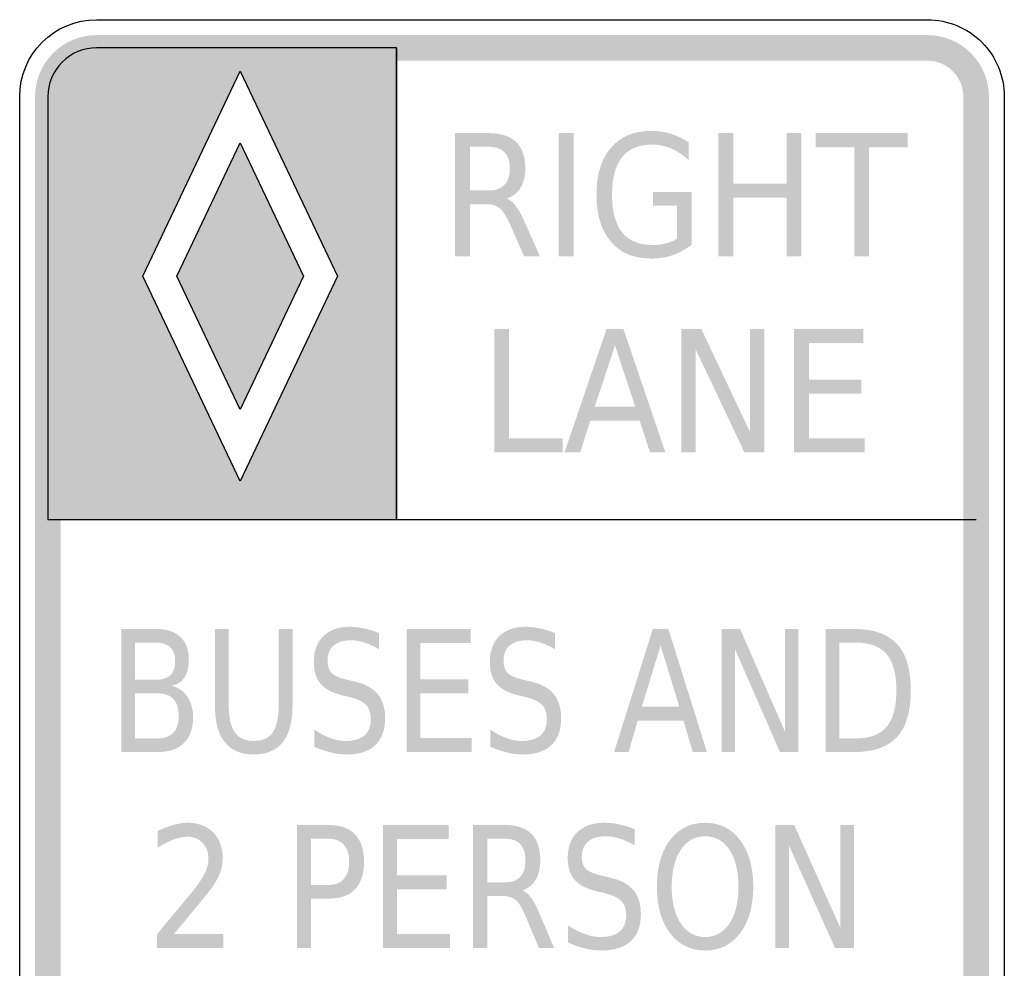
# Model space of a CAD drawing. Header units: inches. Extents: x -0.5 to 0.5, y -0.9 to 0.9.
# Tile 2 of 2: x -0.5 to 0.5, y -0.06 to 0.9. Entities that reach past the tile are written whole.
import ezdxf

# ---------------------------------------------------------------- set-up
doc = ezdxf.new("R2010")
doc.units = ezdxf.units.IN
doc.header["$MEASUREMENT"] = 0

msp = doc.modelspace()

# ---------------------------------------------------------------- hatches: boundary and pattern name
for points in [[(-0.4219, 0.888), (-0.428, 0.8877), (-0.4341, 0.8868), (-0.44, 0.8853), (-0.4458, 0.8832), (-0.4513, 0.8806), (-0.4566, 0.8775), (-0.4615, 0.8738), (-0.4661, 0.8697), (-0.4702, 0.8652), (-0.4738, 0.8602), (-0.477, 0.855), (-0.4796, 0.8494), (-0.4817, 0.8436), (-0.4832, 0.8377), (-0.4841, 0.8316), (-0.4844, 0.8255), (-0.4583, 0.8255), (-0.4582, 0.8291), (-0.4576, 0.8326), (-0.4568, 0.8361), (-0.4556, 0.8395), (-0.454, 0.8427), (-0.4522, 0.8458), (-0.4501, 0.8486), (-0.4477, 0.8513), (-0.445, 0.8537), (-0.4421, 0.8558), (-0.4391, 0.8577), (-0.4358, 0.8592), (-0.4325, 0.8604), (-0.429, 0.8613), (-0.4254, 0.8618), (-0.4219, 0.862), (-0.4219, 0.888)], [(-0.4219, 0.862), (0.4219, 0.862), (0.4219, 0.888), (-0.4219, 0.888), (-0.4219, 0.862)], [(0.4844, 0.8255), (0.4841, 0.8316), (0.4832, 0.8377), (0.4817, 0.8436), (0.4796, 0.8494), (0.477, 0.855), (0.4738, 0.8602), (0.4702, 0.8652), (0.4661, 0.8697), (0.4615, 0.8738), (0.4566, 0.8775), (0.4513, 0.8806), (0.4458, 0.8832), (0.44, 0.8853), (0.4341, 0.8868), (0.428, 0.8877), (0.4219, 0.888), (0.4219, 0.862), (0.4255, 0.8618), (0.429, 0.8613), (0.4325, 0.8604), (0.4358, 0.8592), (0.4391, 0.8577), (0.4421, 0.8558), (0.445, 0.8537), (0.4477, 0.8513), (0.4501, 0.8486), (0.4522, 0.8458), (0.454, 0.8427), (0.4556, 0.8395), (0.4568, 0.8361), (0.4576, 0.8326), (0.4582, 0.8291), (0.4583, 0.8255), (0.4844, 0.8255)], [(-0.4583, -0.8255), (-0.4583, 0.8255), (-0.4844, 0.8255), (-0.4844, -0.8255), (-0.4583, -0.8255)], [(0.4583, 0.8255), (0.4583, -0.8255), (0.4844, -0.8255), (0.4844, 0.8255), (0.4583, 0.8255)], [(0.0475, 0.7885), (0.0625, 0.7885), (0.0625, 0.6635), (0.0475, 0.6635), (0.0475, 0.7885)], [(0.2097, 0.7885), (0.2247, 0.7885), (0.2247, 0.7372), (0.279, 0.7372), (0.279, 0.7885), (0.2939, 0.7885), (0.2939, 0.6635), (0.279, 0.6635), (0.279, 0.723), (0.2247, 0.723), (0.2247, 0.6635), (0.2097, 0.6635), (0.2097, 0.7885)], [(0.3085, 0.7885), (0.402, 0.7885), (0.402, 0.7742), (0.3627, 0.7742), (0.3627, 0.6635), (0.3478, 0.6635), (0.3478, 0.7742), (0.3085, 0.7742), (0.3085, 0.7885)], [(-0.276, 0.5077), (-0.3404, 0.6432), (-0.276, 0.7787), (-0.2117, 0.6432), (-0.276, 0.5077)], [(-0.3404, 0.6432), (-0.276, 0.7787), (-0.2117, 0.6432), (-0.276, 0.5077)], [(-0.018, 0.5895), (-0.0029, 0.5895), (-0.0029, 0.4787), (0.0515, 0.4787), (0.0515, 0.4645), (-0.018, 0.4645), (-0.018, 0.5895)], [(0.1719, 0.5895), (0.1923, 0.5895), (0.2418, 0.4849), (0.2418, 0.5895), (0.2564, 0.5895), (0.2564, 0.4645), (0.236, 0.4645), (0.1865, 0.569), (0.1865, 0.4645), (0.1719, 0.4645), (0.1719, 0.5895)], [(0.2864, 0.5895), (0.3569, 0.5895), (0.3569, 0.5752), (0.3015, 0.5752), (0.3015, 0.5382), (0.3547, 0.5382), (0.3547, 0.524), (0.3015, 0.524), (0.3015, 0.4787), (0.3583, 0.4787), (0.3583, 0.4645), (0.2864, 0.4645), (0.2864, 0.5895)], [(-0.1071, 0.285), (-0.0421, 0.285), (-0.0421, 0.2707), (-0.0932, 0.2707), (-0.0932, 0.2337), (-0.0442, 0.2337), (-0.0442, 0.2195), (-0.0932, 0.2195), (-0.0932, 0.1742), (-0.0408, 0.1742), (-0.0408, 0.16), (-0.1071, 0.16), (-0.1071, 0.285)], [(0.213, 0.285), (0.2317, 0.285), (0.2774, 0.1804), (0.2774, 0.285), (0.2909, 0.285), (0.2909, 0.16), (0.2721, 0.16), (0.2265, 0.2645), (0.2265, 0.16), (0.213, 0.16), (0.213, 0.285)], [(-0.1311, 0.0859), (-0.0643, 0.0859), (-0.0643, 0.0717), (-0.1168, 0.0717), (-0.1168, 0.0347), (-0.0664, 0.0347), (-0.0664, 0.0205), (-0.1168, 0.0205), (-0.1168, -0.0248), (-0.063, -0.0248), (-0.063, -0.0391), (-0.1311, -0.0391), (-0.1311, 0.0859)], [(0.2674, 0.0859), (0.2866, 0.0859), (0.3335, -0.0186), (0.3335, 0.0859), (0.3474, 0.0859), (0.3474, -0.0391), (0.3281, -0.0391), (0.2812, 0.0655), (0.2812, -0.0391), (0.2674, -0.0391), (0.2674, 0.0859)]]:
    msp.add_hatch(color=7).paths.add_polyline_path(points)
h = msp.add_hatch(color=7)
h.paths.add_polyline_path([(-0.4714, 0.8255), (-0.4709, 0.832), (-0.4697, 0.8383), (-0.4676, 0.8444), (-0.4647, 0.8502), (-0.4612, 0.8556), (-0.4569, 0.8605), (-0.452, 0.8648), (-0.4466, 0.8684), (-0.4408, 0.8712), (-0.4347, 0.8733), (-0.4284, 0.8746), (-0.4219, 0.875), (-0.1174, 0.875), (-0.1174, 0.3961), (-0.4714, 0.3961), (-0.4714, 0.8255)])
h.paths.add_polyline_path([(-0.1771, 0.6432), (-0.276, 0.8515), (-0.375, 0.6432), (-0.276, 0.4349), (-0.1771, 0.6432)], flags=0)
h = msp.add_hatch(color=7)
edge = h.paths.add_edge_path()
edge.add_line((0.1676, 0.6813), (0.1676, 0.7149))
edge.add_line((0.1676, 0.7149), (0.1431, 0.7149))
edge.add_line((0.1431, 0.7149), (0.1431, 0.7288))
edge.add_line((0.1431, 0.7288), (0.1824, 0.7288))
edge.add_line((0.1824, 0.7288), (0.1824, 0.6751))
edge.add_spline(control_points=[(0.1824, 0.6751), (0.1766, 0.6705), (0.1702, 0.667), (0.1633, 0.6646), (0.1563, 0.6622), (0.1489, 0.6611), (0.141, 0.6611), (0.1237, 0.6611), (0.1102, 0.6668), (0.1005, 0.6782), (0.0907, 0.6896), (0.0858, 0.7055), (0.0858, 0.7259), (0.0858, 0.7463), (0.0907, 0.7622), (0.1005, 0.7736), (0.1102, 0.785), (0.1237, 0.7907), (0.141, 0.7907), (0.1482, 0.7907), (0.155, 0.7897), (0.1615, 0.7877), (0.168, 0.7857), (0.174, 0.7828), (0.1795, 0.7789)], knot_values=[0, 0, 0, 0, 1, 1, 1, 2, 2, 2, 3, 3, 3, 4, 4, 4, 5, 5, 5, 6, 6, 6, 7, 7, 7, 8, 8, 8, 8], degree=3, periodic=0)
edge.add_line((0.1795, 0.7789), (0.1795, 0.7609))
edge.add_spline(control_points=[(0.1795, 0.7609), (0.1739, 0.7662), (0.1681, 0.7701), (0.1618, 0.7728), (0.1556, 0.7755), (0.1491, 0.7768), (0.1422, 0.7768), (0.1287, 0.7768), (0.1186, 0.7726), (0.1118, 0.764), (0.105, 0.7555), (0.1016, 0.7428), (0.1016, 0.7259), (0.1016, 0.709), (0.105, 0.6963), (0.1118, 0.6878), (0.1186, 0.6792), (0.1287, 0.6749), (0.1422, 0.6749), (0.1475, 0.6749), (0.1523, 0.6755), (0.1564, 0.6765), (0.1605, 0.6775), (0.1643, 0.6791), (0.1676, 0.6813)], knot_values=[0, 0, 0, 0, 1, 1, 1, 2, 2, 2, 3, 3, 3, 4, 4, 4, 5, 5, 5, 6, 6, 6, 7, 7, 7, 8, 8, 8, 8], degree=3, periodic=0)
h = msp.add_hatch(color=7)
edge = h.paths.add_edge_path()
edge.add_spline(control_points=[(-0.0054, 0.7221), (-0.0022, 0.7209), (0.001, 0.7182), (0.004, 0.7142), (0.007, 0.7102), (0.01, 0.7047), (0.0131, 0.6976)], knot_values=[0, 0, 0, 0, 1, 1, 1, 2, 2, 2, 2], degree=3, periodic=0)
edge.add_line((0.0131, 0.6976), (0.0283, 0.6635))
edge.add_line((0.0283, 0.6635), (0.0122, 0.6635))
edge.add_line((0.0122, 0.6635), (-0.0019, 0.6955))
edge.add_spline(control_points=[(-0.0019, 0.6955), (-0.0056, 0.7039), (-0.0091, 0.7095), (-0.0125, 0.7122), (-0.0159, 0.7149), (-0.0206, 0.7163), (-0.0265, 0.7163)], knot_values=[0, 0, 0, 0, 1, 1, 1, 2, 2, 2, 2], degree=3, periodic=0)
edge.add_line((-0.0265, 0.7163), (-0.0428, 0.7163))
edge.add_line((-0.0428, 0.7163), (-0.0428, 0.6635))
edge.add_line((-0.0428, 0.6635), (-0.0578, 0.6635))
edge.add_line((-0.0578, 0.6635), (-0.0578, 0.7885))
edge.add_line((-0.0578, 0.7885), (-0.0241, 0.7885))
edge.add_spline(control_points=[(-0.0241, 0.7885), (-0.0114, 0.7885), (-0.002, 0.7855), (0.0042, 0.7795), (0.0104, 0.7735), (0.0135, 0.7645), (0.0135, 0.7525), (0.0135, 0.7446), (0.0119, 0.7381), (0.0087, 0.7329), (0.0055, 0.7277), (0.0008, 0.7241), (-0.0054, 0.7221)], knot_values=[0, 0, 0, 0, 1, 1, 1, 2, 2, 2, 3, 3, 3, 4, 4, 4, 4], degree=3, periodic=0)
edge = h.paths.add_edge_path(flags=0)
edge.add_line((-0.0428, 0.7746), (-0.0428, 0.7302))
edge.add_line((-0.0428, 0.7302), (-0.0241, 0.7302))
edge.add_spline(control_points=[(-0.0241, 0.7302), (-0.0168, 0.7302), (-0.0114, 0.7321), (-0.0077, 0.7359), (-0.004, 0.7396), (-0.0022, 0.7452), (-0.0022, 0.7525), (-0.0022, 0.7598), (-0.004, 0.7653), (-0.0077, 0.769), (-0.0114, 0.7727), (-0.0168, 0.7746), (-0.0241, 0.7746)], knot_values=[0, 0, 0, 0, 1, 1, 1, 2, 2, 2, 3, 3, 3, 4, 4, 4, 4], degree=3, periodic=0)
edge.add_line((-0.0241, 0.7746), (-0.0428, 0.7746))
h = msp.add_hatch(color=7)
h.paths.add_polyline_path([(0.096, 0.5895), (0.1132, 0.5895), (0.1557, 0.4645), (0.14, 0.4645), (0.1298, 0.4965), (0.0795, 0.4965), (0.0693, 0.4645), (0.0534, 0.4645), (0.096, 0.5895)])
h.paths.add_polyline_path([(0.1046, 0.5728), (0.084, 0.5106), (0.1252, 0.5106), (0.1046, 0.5728)], flags=0)
h = msp.add_hatch(color=7)
edge = h.paths.add_edge_path()
edge.add_line((-0.3969, 0.285), (-0.3613, 0.285))
edge.add_spline(control_points=[(-0.3613, 0.285), (-0.3507, 0.285), (-0.3425, 0.2823), (-0.3368, 0.2769), (-0.3311, 0.2716), (-0.3282, 0.2639), (-0.3282, 0.2541), (-0.3282, 0.2464), (-0.3296, 0.2403), (-0.3326, 0.2358), (-0.3355, 0.2313), (-0.3398, 0.2285), (-0.3456, 0.2273)], knot_values=[0, 0, 0, 0, 1, 1, 1, 2, 2, 2, 3, 3, 3, 4, 4, 4, 4], degree=3, periodic=0)
edge.add_spline(control_points=[(-0.3456, 0.2273), (-0.3387, 0.2256), (-0.3333, 0.2218), (-0.3296, 0.2162), (-0.3258, 0.2105), (-0.3239, 0.2034), (-0.3239, 0.1949), (-0.3239, 0.1838), (-0.327, 0.1752), (-0.3333, 0.1691), (-0.3395, 0.163), (-0.3484, 0.16), (-0.36, 0.16)], knot_values=[0, 0, 0, 0, 1, 1, 1, 2, 2, 2, 3, 3, 3, 4, 4, 4, 4], degree=3, periodic=0)
edge.add_line((-0.36, 0.16), (-0.3969, 0.16))
edge.add_line((-0.3969, 0.16), (-0.3969, 0.285))
edge = h.paths.add_edge_path(flags=0)
edge.add_line((-0.3829, 0.2196), (-0.3829, 0.1738))
edge.add_line((-0.3829, 0.1738), (-0.3607, 0.1738))
edge.add_spline(control_points=[(-0.3607, 0.1738), (-0.3531, 0.1738), (-0.3476, 0.1757), (-0.344, 0.1795), (-0.3404, 0.1833), (-0.3386, 0.189), (-0.3386, 0.1968), (-0.3386, 0.2046), (-0.3404, 0.2104), (-0.344, 0.2141), (-0.3476, 0.2178), (-0.3531, 0.2196), (-0.3607, 0.2196)], knot_values=[0, 0, 0, 0, 1, 1, 1, 2, 2, 2, 3, 3, 3, 4, 4, 4, 4], degree=3, periodic=0)
edge.add_line((-0.3607, 0.2196), (-0.3829, 0.2196))
edge = h.paths.add_edge_path(flags=0)
edge.add_line((-0.3829, 0.2711), (-0.3829, 0.2334))
edge.add_line((-0.3829, 0.2334), (-0.3623, 0.2334))
edge.add_spline(control_points=[(-0.3623, 0.2334), (-0.3555, 0.2334), (-0.3505, 0.2349), (-0.3471, 0.238), (-0.3438, 0.2411), (-0.3421, 0.2459), (-0.3421, 0.2522), (-0.3421, 0.2585), (-0.3438, 0.2632), (-0.3471, 0.2664), (-0.3505, 0.2695), (-0.3555, 0.2711), (-0.3623, 0.2711)], knot_values=[0, 0, 0, 0, 1, 1, 1, 2, 2, 2, 3, 3, 3, 4, 4, 4, 4], degree=3, periodic=0)
edge.add_line((-0.3623, 0.2711), (-0.3829, 0.2711))
h = msp.add_hatch(color=7)
edge = h.paths.add_edge_path()
edge.add_line((-0.3017, 0.285), (-0.2877, 0.285))
edge.add_line((-0.2877, 0.285), (-0.2877, 0.209))
edge.add_spline(control_points=[(-0.2877, 0.209), (-0.2877, 0.1956), (-0.2857, 0.186), (-0.2816, 0.1801), (-0.2776, 0.1742), (-0.2712, 0.1713), (-0.2622, 0.1713), (-0.2533, 0.1713), (-0.2468, 0.1742), (-0.2429, 0.1801), (-0.2389, 0.186), (-0.2369, 0.1956), (-0.2369, 0.209)], knot_values=[0, 0, 0, 0, 1, 1, 1, 2, 2, 2, 3, 3, 3, 4, 4, 4, 4], degree=3, periodic=0)
edge.add_line((-0.2369, 0.209), (-0.2369, 0.285))
edge.add_line((-0.2369, 0.285), (-0.2229, 0.285))
edge.add_line((-0.2229, 0.285), (-0.2229, 0.2069))
edge.add_spline(control_points=[(-0.2229, 0.2069), (-0.2229, 0.1906), (-0.2262, 0.1783), (-0.2328, 0.17), (-0.2395, 0.1617), (-0.2493, 0.1575), (-0.2622, 0.1575), (-0.2753, 0.1575), (-0.2851, 0.1617), (-0.2917, 0.17), (-0.2984, 0.1783), (-0.3017, 0.1906), (-0.3017, 0.2069)], knot_values=[0, 0, 0, 0, 1, 1, 1, 2, 2, 2, 3, 3, 3, 4, 4, 4, 4], degree=3, periodic=0)
edge.add_line((-0.3017, 0.2069), (-0.3017, 0.285))
h = msp.add_hatch(color=7)
edge = h.paths.add_edge_path()
edge.add_line((-0.1351, 0.2808), (-0.1351, 0.2644))
edge.add_spline(control_points=[(-0.1351, 0.2644), (-0.1403, 0.2674), (-0.1453, 0.2697), (-0.15, 0.2712), (-0.1547, 0.2727), (-0.1592, 0.2735), (-0.1636, 0.2735), (-0.1712, 0.2735), (-0.177, 0.2717), (-0.1812, 0.2681), (-0.1853, 0.2645), (-0.1873, 0.2595), (-0.1873, 0.2529), (-0.1873, 0.2474), (-0.186, 0.2432), (-0.1832, 0.2404), (-0.1805, 0.2375), (-0.1753, 0.2353), (-0.1676, 0.2335)], knot_values=[0, 0, 0, 0, 1, 1, 1, 2, 2, 2, 3, 3, 3, 4, 4, 4, 5, 5, 5, 6, 6, 6, 6], degree=3, periodic=0)
edge.add_line((-0.1676, 0.2335), (-0.1593, 0.2315))
edge.add_spline(control_points=[(-0.1593, 0.2315), (-0.1489, 0.2291), (-0.1412, 0.2248), (-0.1363, 0.2188), (-0.1313, 0.2127), (-0.1289, 0.2046), (-0.1289, 0.1944), (-0.1289, 0.1823), (-0.1322, 0.1732), (-0.1389, 0.1669), (-0.1455, 0.1606), (-0.1553, 0.1575), (-0.1682, 0.1575), (-0.1731, 0.1575), (-0.1783, 0.1582), (-0.1838, 0.1595), (-0.1893, 0.1609), (-0.195, 0.1629), (-0.2009, 0.1655)], knot_values=[0, 0, 0, 0, 1, 1, 1, 2, 2, 2, 3, 3, 3, 4, 4, 4, 5, 5, 5, 6, 6, 6, 6], degree=3, periodic=0)
edge.add_line((-0.2009, 0.1655), (-0.2009, 0.1829))
edge.add_spline(control_points=[(-0.2009, 0.1829), (-0.1952, 0.179), (-0.1897, 0.1761), (-0.1843, 0.1742), (-0.1788, 0.1722), (-0.1735, 0.1713), (-0.1682, 0.1713), (-0.1603, 0.1713), (-0.1542, 0.1732), (-0.1499, 0.1769), (-0.1455, 0.1807), (-0.1434, 0.1862), (-0.1434, 0.1932), (-0.1434, 0.1993), (-0.1449, 0.2041), (-0.148, 0.2076), (-0.1511, 0.211), (-0.1562, 0.2136), (-0.1633, 0.2154)], knot_values=[0, 0, 0, 0, 1, 1, 1, 2, 2, 2, 3, 3, 3, 4, 4, 4, 5, 5, 5, 6, 6, 6, 6], degree=3, periodic=0)
edge.add_line((-0.1633, 0.2154), (-0.1718, 0.2174))
edge.add_spline(control_points=[(-0.1718, 0.2174), (-0.1822, 0.2199), (-0.1897, 0.2238), (-0.1943, 0.2292), (-0.1989, 0.2345), (-0.2013, 0.242), (-0.2013, 0.2515), (-0.2013, 0.2626), (-0.1981, 0.2713), (-0.1916, 0.2777), (-0.1852, 0.284), (-0.1764, 0.2872), (-0.1652, 0.2872), (-0.1603, 0.2872), (-0.1554, 0.2867), (-0.1504, 0.2856), (-0.1454, 0.2846), (-0.1403, 0.283), (-0.1351, 0.2808)], knot_values=[0, 0, 0, 0, 1, 1, 1, 2, 2, 2, 3, 3, 3, 4, 4, 4, 5, 5, 5, 6, 6, 6, 6], degree=3, periodic=0)
h = msp.add_hatch(color=7)
edge = h.paths.add_edge_path()
edge.add_line((0.0437, 0.2808), (0.0437, 0.2644))
edge.add_spline(control_points=[(0.0437, 0.2644), (0.0384, 0.2674), (0.0335, 0.2697), (0.0288, 0.2712), (0.0241, 0.2727), (0.0195, 0.2735), (0.0152, 0.2735), (0.0076, 0.2735), (0.0017, 0.2717), (-0.0024, 0.2681), (-0.0065, 0.2645), (-0.0085, 0.2595), (-0.0085, 0.2529), (-0.0085, 0.2474), (-0.0072, 0.2432), (-0.0044, 0.2404), (-0.0017, 0.2375), (0.0035, 0.2353), (0.0111, 0.2335)], knot_values=[0, 0, 0, 0, 1, 1, 1, 2, 2, 2, 3, 3, 3, 4, 4, 4, 5, 5, 5, 6, 6, 6, 6], degree=3, periodic=0)
edge.add_line((0.0111, 0.2335), (0.0195, 0.2315))
edge.add_spline(control_points=[(0.0195, 0.2315), (0.0299, 0.2291), (0.0376, 0.2248), (0.0425, 0.2188), (0.0474, 0.2127), (0.0499, 0.2046), (0.0499, 0.1944), (0.0499, 0.1823), (0.0466, 0.1732), (0.0399, 0.1669), (0.0332, 0.1606), (0.0234, 0.1575), (0.0105, 0.1575), (0.0056, 0.1575), (0.0004, 0.1582), (-0.0051, 0.1595), (-0.0105, 0.1609), (-0.0162, 0.1629), (-0.0221, 0.1655)], knot_values=[0, 0, 0, 0, 1, 1, 1, 2, 2, 2, 3, 3, 3, 4, 4, 4, 5, 5, 5, 6, 6, 6, 6], degree=3, periodic=0)
edge.add_line((-0.0221, 0.1655), (-0.0221, 0.1829))
edge.add_spline(control_points=[(-0.0221, 0.1829), (-0.0164, 0.179), (-0.0109, 0.1761), (-0.0055, 0.1742), (-0.0001, 0.1722), (0.0053, 0.1713), (0.0105, 0.1713), (0.0184, 0.1713), (0.0246, 0.1732), (0.0289, 0.1769), (0.0333, 0.1807), (0.0354, 0.1862), (0.0354, 0.1932), (0.0354, 0.1993), (0.0339, 0.2041), (0.0308, 0.2076), (0.0276, 0.211), (0.0225, 0.2136), (0.0154, 0.2154)], knot_values=[0, 0, 0, 0, 1, 1, 1, 2, 2, 2, 3, 3, 3, 4, 4, 4, 5, 5, 5, 6, 6, 6, 6], degree=3, periodic=0)
edge.add_line((0.0154, 0.2154), (0.007, 0.2174))
edge.add_spline(control_points=[(0.007, 0.2174), (-0.0034, 0.2199), (-0.0109, 0.2238), (-0.0156, 0.2292), (-0.0202, 0.2345), (-0.0225, 0.242), (-0.0225, 0.2515), (-0.0225, 0.2626), (-0.0193, 0.2713), (-0.0129, 0.2777), (-0.0065, 0.284), (0.0024, 0.2872), (0.0136, 0.2872), (0.0184, 0.2872), (0.0234, 0.2867), (0.0284, 0.2856), (0.0334, 0.2846), (0.0385, 0.283), (0.0437, 0.2808)], knot_values=[0, 0, 0, 0, 1, 1, 1, 2, 2, 2, 3, 3, 3, 4, 4, 4, 5, 5, 5, 6, 6, 6, 6], degree=3, periodic=0)
h = msp.add_hatch(color=7)
h.paths.add_polyline_path([(0.143, 0.285), (0.1588, 0.285), (0.198, 0.16), (0.1836, 0.16), (0.1741, 0.192), (0.1277, 0.192), (0.1184, 0.16), (0.1037, 0.16), (0.143, 0.285)])
h.paths.add_polyline_path([(0.1509, 0.2683), (0.1319, 0.2061), (0.1699, 0.2061), (0.1509, 0.2683)], flags=0)
h = msp.add_hatch(color=7)
edge = h.paths.add_edge_path()
edge.add_line((0.3185, 0.285), (0.3471, 0.285))
edge.add_spline(control_points=[(0.3471, 0.285), (0.3671, 0.285), (0.3817, 0.2799), (0.391, 0.2698), (0.4003, 0.2598), (0.405, 0.244), (0.405, 0.2226), (0.405, 0.201), (0.4003, 0.1852), (0.3909, 0.1751), (0.3816, 0.165), (0.367, 0.16), (0.3471, 0.16)], knot_values=[0, 0, 0, 0, 1, 1, 1, 2, 2, 2, 3, 3, 3, 4, 4, 4, 4], degree=3, periodic=0)
edge.add_line((0.3471, 0.16), (0.3185, 0.16))
edge.add_line((0.3185, 0.16), (0.3185, 0.285))
edge = h.paths.add_edge_path(flags=0)
edge.add_line((0.3325, 0.2711), (0.3325, 0.1738))
edge.add_line((0.3325, 0.1738), (0.3492, 0.1738))
edge.add_spline(control_points=[(0.3492, 0.1738), (0.3634, 0.1738), (0.3738, 0.1778), (0.3805, 0.1856), (0.3871, 0.1934), (0.3904, 0.2057), (0.3904, 0.2226), (0.3904, 0.2393), (0.3871, 0.2516), (0.3805, 0.2594), (0.3738, 0.2672), (0.3634, 0.2711), (0.3492, 0.2711)], knot_values=[0, 0, 0, 0, 1, 1, 1, 2, 2, 2, 3, 3, 3, 4, 4, 4, 4], degree=3, periodic=0)
edge.add_line((0.3492, 0.2711), (0.3325, 0.2711))
h = msp.add_hatch(color=7)
edge = h.paths.add_edge_path()
edge.add_line((-0.3432, -0.0248), (-0.2933, -0.0248))
edge.add_line((-0.2933, -0.0248), (-0.2933, -0.0391))
edge.add_line((-0.2933, -0.0391), (-0.3604, -0.0391))
edge.add_line((-0.3604, -0.0391), (-0.3604, -0.0248))
edge.add_spline(control_points=[(-0.3604, -0.0248), (-0.355, -0.0182), (-0.3476, -0.0093), (-0.3382, 0.0019), (-0.3288, 0.0131), (-0.3229, 0.0203), (-0.3205, 0.0236), (-0.316, 0.0296), (-0.3128, 0.0348), (-0.311, 0.039), (-0.3092, 0.0432), (-0.3083, 0.0474), (-0.3083, 0.0514), (-0.3083, 0.0581), (-0.3102, 0.0635), (-0.3142, 0.0677), (-0.3181, 0.0719), (-0.3232, 0.074), (-0.3296, 0.074), (-0.334, 0.074), (-0.3388, 0.073), (-0.3437, 0.0712), (-0.3487, 0.0693), (-0.354, 0.0666), (-0.3597, 0.0628)], knot_values=[0, 0, 0, 0, 1, 1, 1, 2, 2, 2, 3, 3, 3, 4, 4, 4, 5, 5, 5, 6, 6, 6, 7, 7, 7, 8, 8, 8, 8], degree=3, periodic=0)
edge.add_line((-0.3597, 0.0628), (-0.3597, 0.0799))
edge.add_spline(control_points=[(-0.3597, 0.0799), (-0.3539, 0.0826), (-0.3486, 0.0847), (-0.3435, 0.0861), (-0.3385, 0.0875), (-0.334, 0.0882), (-0.3298, 0.0882), (-0.3188, 0.0882), (-0.3101, 0.085), (-0.3036, 0.0785), (-0.2971, 0.072), (-0.2939, 0.0633), (-0.2939, 0.0525), (-0.2939, 0.0474), (-0.2947, 0.0425), (-0.2963, 0.0379), (-0.2979, 0.0333), (-0.3009, 0.0279), (-0.3052, 0.0216)], knot_values=[0, 0, 0, 0, 1, 1, 1, 2, 2, 2, 3, 3, 3, 4, 4, 4, 5, 5, 5, 6, 6, 6, 6], degree=3, periodic=0)
edge.add_spline(control_points=[(-0.3052, 0.0216), (-0.3064, 0.02), (-0.3102, 0.0153), (-0.3165, 0.0076), (-0.3228, -0.0001), (-0.3317, -0.0109), (-0.3432, -0.0248)], knot_values=[0, 0, 0, 0, 1, 1, 1, 2, 2, 2, 2], degree=3, periodic=0)
h = msp.add_hatch(color=7)
edge = h.paths.add_edge_path()
edge.add_line((-0.2185, 0.0859), (-0.1863, 0.0859))
edge.add_spline(control_points=[(-0.1863, 0.0859), (-0.1744, 0.0859), (-0.1655, 0.0828), (-0.1594, 0.0764), (-0.1534, 0.0701), (-0.1503, 0.0608), (-0.1503, 0.0486), (-0.1503, 0.0363), (-0.1534, 0.0269), (-0.1594, 0.0206), (-0.1655, 0.0143), (-0.1744, 0.0112), (-0.1863, 0.0112)], knot_values=[0, 0, 0, 0, 1, 1, 1, 2, 2, 2, 3, 3, 3, 4, 4, 4, 4], degree=3, periodic=0)
edge.add_line((-0.1863, 0.0112), (-0.2042, 0.0112))
edge.add_line((-0.2042, 0.0112), (-0.2042, -0.0391))
edge.add_line((-0.2042, -0.0391), (-0.2185, -0.0391))
edge.add_line((-0.2185, -0.0391), (-0.2185, 0.0859))
edge = h.paths.add_edge_path(flags=0)
edge.add_line((-0.2042, 0.072), (-0.2042, 0.0251))
edge.add_line((-0.2042, 0.0251), (-0.1863, 0.0251))
edge.add_spline(control_points=[(-0.1863, 0.0251), (-0.1796, 0.0251), (-0.1745, 0.0271), (-0.1708, 0.0312), (-0.1672, 0.0352), (-0.1654, 0.0411), (-0.1654, 0.0486), (-0.1654, 0.0561), (-0.1672, 0.0618), (-0.1708, 0.0659), (-0.1745, 0.07), (-0.1796, 0.072), (-0.1863, 0.072)], knot_values=[0, 0, 0, 0, 1, 1, 1, 2, 2, 2, 3, 3, 3, 4, 4, 4, 4], degree=3, periodic=0)
edge.add_line((-0.1863, 0.072), (-0.2042, 0.072))
h = msp.add_hatch(color=7)
edge = h.paths.add_edge_path()
edge.add_spline(control_points=[(0.0106, 0.0195), (0.0137, 0.0183), (0.0167, 0.0157), (0.0196, 0.0117), (0.0225, 0.0076), (0.0254, 0.0021), (0.0283, -0.0049)], knot_values=[0, 0, 0, 0, 1, 1, 1, 2, 2, 2, 2], degree=3, periodic=0)
edge.add_line((0.0283, -0.0049), (0.0429, -0.0391))
edge.add_line((0.0429, -0.0391), (0.0274, -0.0391))
edge.add_line((0.0274, -0.0391), (0.0139, -0.007))
edge.add_spline(control_points=[(0.0139, -0.007), (0.0104, 0.0014), (0.0071, 0.0069), (0.0038, 0.0097), (0.0005, 0.0124), (-0.004, 0.0138), (-0.0096, 0.0138)], knot_values=[0, 0, 0, 0, 1, 1, 1, 2, 2, 2, 2], degree=3, periodic=0)
edge.add_line((-0.0096, 0.0138), (-0.0252, 0.0138))
edge.add_line((-0.0252, 0.0138), (-0.0252, -0.0391))
edge.add_line((-0.0252, -0.0391), (-0.0395, -0.0391))
edge.add_line((-0.0395, -0.0391), (-0.0395, 0.0859))
edge.add_line((-0.0395, 0.0859), (-0.0073, 0.0859))
edge.add_spline(control_points=[(-0.0073, 0.0859), (0.0049, 0.0859), (0.0139, 0.0829), (0.0198, 0.077), (0.0257, 0.071), (0.0287, 0.062), (0.0287, 0.0499), (0.0287, 0.0421), (0.0272, 0.0355), (0.0241, 0.0303), (0.021, 0.0251), (0.0165, 0.0215), (0.0106, 0.0195)], knot_values=[0, 0, 0, 0, 1, 1, 1, 2, 2, 2, 3, 3, 3, 4, 4, 4, 4], degree=3, periodic=0)
edge = h.paths.add_edge_path(flags=0)
edge.add_line((-0.0252, 0.072), (-0.0252, 0.0277))
edge.add_line((-0.0252, 0.0277), (-0.0073, 0.0277))
edge.add_spline(control_points=[(-0.0073, 0.0277), (-0.0003, 0.0277), (0.0049, 0.0295), (0.0084, 0.0333), (0.0119, 0.0371), (0.0137, 0.0426), (0.0137, 0.0499), (0.0137, 0.0572), (0.0119, 0.0627), (0.0084, 0.0665), (0.0049, 0.0702), (-0.0003, 0.072), (-0.0073, 0.072)], knot_values=[0, 0, 0, 0, 1, 1, 1, 2, 2, 2, 3, 3, 3, 4, 4, 4, 4], degree=3, periodic=0)
edge.add_line((-0.0073, 0.072), (-0.0252, 0.072))
h = msp.add_hatch(color=7)
edge = h.paths.add_edge_path()
edge.add_line((0.1245, 0.0818), (0.1245, 0.0653))
edge.add_spline(control_points=[(0.1245, 0.0653), (0.1191, 0.0684), (0.114, 0.0707), (0.1092, 0.0722), (0.1044, 0.0737), (0.0997, 0.0745), (0.0953, 0.0745), (0.0875, 0.0745), (0.0814, 0.0727), (0.0772, 0.0691), (0.073, 0.0655), (0.0709, 0.0604), (0.0709, 0.0539), (0.0709, 0.0483), (0.0723, 0.0442), (0.0751, 0.0413), (0.0779, 0.0385), (0.0832, 0.0363), (0.0911, 0.0345)], knot_values=[0, 0, 0, 0, 1, 1, 1, 2, 2, 2, 3, 3, 3, 4, 4, 4, 5, 5, 5, 6, 6, 6, 6], degree=3, periodic=0)
edge.add_line((0.0911, 0.0345), (0.0997, 0.0324))
edge.add_spline(control_points=[(0.0997, 0.0324), (0.1104, 0.03), (0.1183, 0.0258), (0.1233, 0.0197), (0.1284, 0.0137), (0.1309, 0.0056), (0.1309, -0.0046), (0.1309, -0.0167), (0.1275, -0.0259), (0.1206, -0.0321), (0.1138, -0.0384), (0.1037, -0.0415), (0.0905, -0.0415), (0.0854, -0.0415), (0.0801, -0.0408), (0.0745, -0.0395), (0.0688, -0.0382), (0.063, -0.0362), (0.0569, -0.0335)], knot_values=[0, 0, 0, 0, 1, 1, 1, 2, 2, 2, 3, 3, 3, 4, 4, 4, 5, 5, 5, 6, 6, 6, 6], degree=3, periodic=0)
edge.add_line((0.0569, -0.0335), (0.0569, -0.0161))
edge.add_spline(control_points=[(0.0569, -0.0161), (0.0628, -0.02), (0.0685, -0.0229), (0.074, -0.0248), (0.0796, -0.0268), (0.0851, -0.0278), (0.0905, -0.0278), (0.0986, -0.0278), (0.1049, -0.0259), (0.1094, -0.0221), (0.1138, -0.0183), (0.116, -0.0129), (0.116, -0.0058), (0.116, 0.0003), (0.1144, 0.0051), (0.1112, 0.0086), (0.108, 0.012), (0.1028, 0.0146), (0.0955, 0.0164)], knot_values=[0, 0, 0, 0, 1, 1, 1, 2, 2, 2, 3, 3, 3, 4, 4, 4, 5, 5, 5, 6, 6, 6, 6], degree=3, periodic=0)
edge.add_line((0.0955, 0.0164), (0.0869, 0.0184))
edge.add_spline(control_points=[(0.0869, 0.0184), (0.0761, 0.0209), (0.0684, 0.0248), (0.0637, 0.0302), (0.0589, 0.0355), (0.0566, 0.043), (0.0566, 0.0525), (0.0566, 0.0636), (0.0598, 0.0723), (0.0664, 0.0786), (0.073, 0.085), (0.0821, 0.0882), (0.0936, 0.0882), (0.0986, 0.0882), (0.1037, 0.0877), (0.1088, 0.0866), (0.1139, 0.0855), (0.1192, 0.0839), (0.1245, 0.0818)], knot_values=[0, 0, 0, 0, 1, 1, 1, 2, 2, 2, 3, 3, 3, 4, 4, 4, 5, 5, 5, 6, 6, 6, 6], degree=3, periodic=0)
h = msp.add_hatch(color=7)
edge = h.paths.add_edge_path()
edge.add_spline(control_points=[(0.1962, 0.0882), (0.211, 0.0882), (0.2229, 0.0823), (0.2317, 0.0706), (0.2406, 0.0588), (0.245, 0.0431), (0.245, 0.0233), (0.245, 0.0036), (0.2406, -0.0121), (0.2317, -0.0239), (0.2229, -0.0356), (0.211, -0.0415), (0.1962, -0.0415), (0.1813, -0.0415), (0.1694, -0.0356), (0.1605, -0.0239), (0.1517, -0.0122), (0.1472, 0.0035), (0.1472, 0.0233), (0.1472, 0.0431), (0.1517, 0.0588), (0.1605, 0.0706), (0.1694, 0.0823), (0.1813, 0.0882), (0.1962, 0.0882)], knot_values=[0, 0, 0, 0, 1, 1, 1, 2, 2, 2, 3, 3, 3, 4, 4, 4, 5, 5, 5, 6, 6, 6, 7, 7, 7, 8, 8, 8, 8], degree=3, periodic=0)
edge = h.paths.add_edge_path(flags=0)
edge.add_spline(control_points=[(0.1962, 0.0745), (0.1858, 0.0745), (0.1775, 0.0699), (0.1714, 0.0607), (0.1653, 0.0516), (0.1622, 0.0391), (0.1622, 0.0233), (0.1622, 0.0076), (0.1653, -0.0049), (0.1714, -0.014), (0.1775, -0.0232), (0.1858, -0.0278), (0.1962, -0.0278), (0.2065, -0.0278), (0.2148, -0.0232), (0.2209, -0.014), (0.2269, -0.0049), (0.23, 0.0076), (0.23, 0.0233), (0.23, 0.0391), (0.2269, 0.0516), (0.2209, 0.0607), (0.2148, 0.0699), (0.2065, 0.0745), (0.1962, 0.0745)], knot_values=[0, 0, 0, 0, 1, 1, 1, 2, 2, 2, 3, 3, 3, 4, 4, 4, 5, 5, 5, 6, 6, 6, 7, 7, 7, 8, 8, 8, 8], degree=3, periodic=0)

# ---------------------------------------------------------------- linework, layer by layer
at = {"color": 7}
for p, q in [((-0.1174, 0.875), (-0.1174, 0.3961)), ((-0.375, 0.6432), (-0.276, 0.8515)), ((-0.276, 0.8515), (-0.1771, 0.6432)), ((-0.3404, 0.6432), (-0.276, 0.7787)), ((-0.276, 0.7787), (-0.2117, 0.6432)), ((-0.276, 0.4349), (-0.375, 0.6432)), ((-0.276, 0.5077), (-0.3404, 0.6432)), ((-0.1771, 0.6432), (-0.276, 0.4349)), ((-0.2117, 0.6432), (-0.276, 0.5077)), ((-0.4714, 0.3961), (0.4714, 0.3961))]:
    msp.add_line(p, q, dxfattribs=at)
for points in [[(-0.4219, 0.9036), (0.4219, 0.9036)], [(-0.4714, 0.8255), (-0.4714, 0.3961), (-0.1174, 0.3961), (-0.1174, 0.875)], [(-0.1174, 0.875), (-0.4219, 0.875)], [(-0.5, -0.8255), (-0.5, 0.8255)], [(0.5, 0.8255), (0.5, -0.8255)]]:
    msp.add_lwpolyline(points, dxfattribs=at)
for points in [[(-0.375, 0.6432), (-0.276, 0.8515), (-0.1771, 0.6432), (-0.276, 0.4349), (-0.375, 0.6432)], [(-0.3404, 0.6432), (-0.276, 0.7787), (-0.2117, 0.6432), (-0.276, 0.5077), (-0.3404, 0.6432)]]:
    msp.add_lwpolyline(points, close=True, dxfattribs=at)
msp.add_open_spline([(-0.5, 0.8255), (-0.5, 0.8687), (-0.465, 0.9036), (-0.4219, 0.9036)], degree=3, dxfattribs=at)
for points in [[(0.4219, 0.9036), (0.4426, 0.9036), (0.4625, 0.8954), (0.4771, 0.8807), (0.4918, 0.8661), (0.5, 0.8462), (0.5, 0.8255)], [(-0.4219, 0.875), (-0.435, 0.875), (-0.4476, 0.8698), (-0.4569, 0.8605), (-0.4661, 0.8512), (-0.4714, 0.8386), (-0.4714, 0.8255)]]:
    msp.add_open_spline(points, degree=3, knots=[0, 0, 0, 0, 1, 1, 1, 2, 2, 2, 2], dxfattribs=at)

doc.saveas('drawing.dxf')
